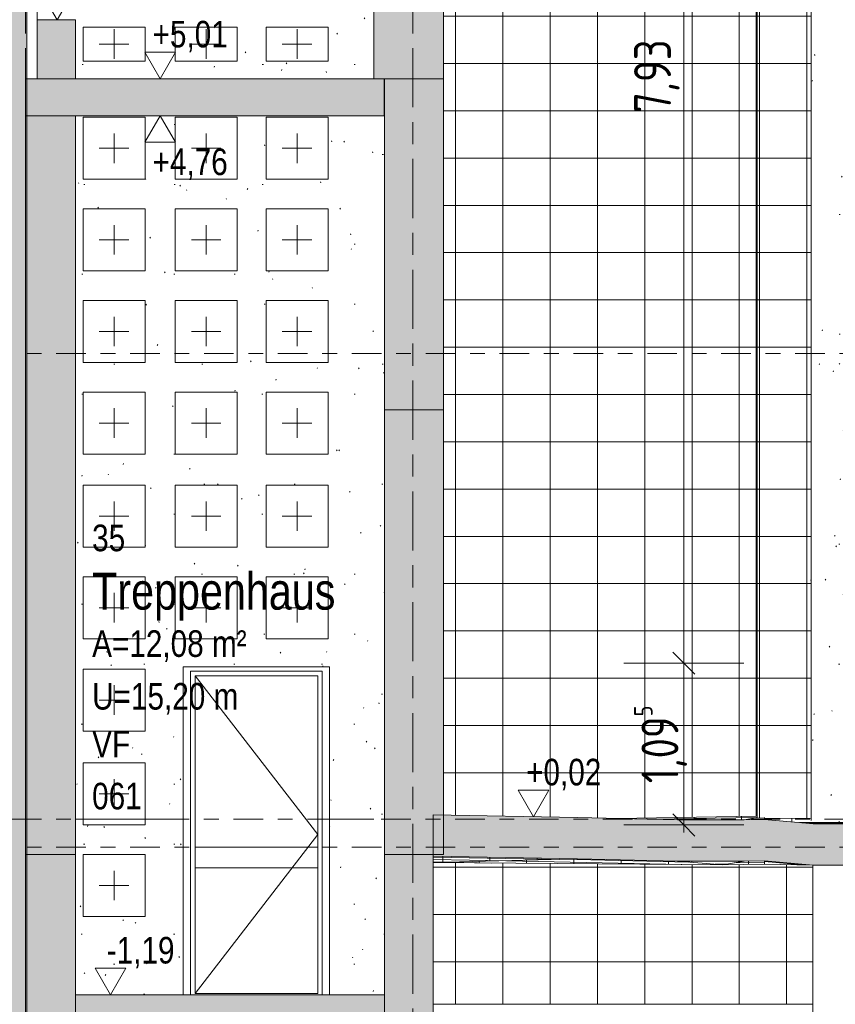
# Model space of a CAD drawing. Header units: metres. Extents: x -32 to 170, y -15 to 869.
# Tile 46 of 66: x 40.69 to 46.21, y -4.05 to 2.61. Entities that reach past the tile are written whole.
import ezdxf

# ---------------------------------------------------------------- set-up
doc = ezdxf.new("R2010")
doc.units = ezdxf.units.M
doc.header["$XCLIPFRAME"] = 2
doc.linetypes.add('_Ebene_', pattern=[0.4, 0.2, -0.1, 0, -0.1])
doc.linetypes.add('_Rasterlinie_', pattern=[0.75, 0.4, -0.1, 0.15, -0.1])
for name, color, linetype, lineweight in [('A_Bem', 7, 'Continuous', 5), ('A_Bem-100', 7, 'Continuous', 5), ('A_Ebenen', 130, 'Continuous', 5), ('A_Fenster', 45, 'Continuous', 5), ('A_Fenster_Öffnung', 45, 'Continuous', 5), ('A_Geschossdecken', 7, 'Continuous', 5), ('A_Geschossdecken_Oberflächenschraffur', 7, 'Continuous', 5), ('A_Geschossdecken_Schraffur', 7, 'Continuous', 5), ('A_Hoehenkoten', 124, 'Continuous', 5), ('A_Körper_Form', 7, 'Continuous', 5), ('A_Linien_Raumtrennung', 7, 'Continuous', 5), ('A_Raster', 128, 'Continuous', 5), ('A_Raum-Txt', 16, 'Continuous', 5), ('A_Scan-Pixelbild', 213, 'Continuous', 5), ('A_Tragwerksstützen', 7, 'Continuous', 5), ('A_Wand', 244, 'Continuous', 5), ('A_Wand_Schraff', 1, 'Continuous', 5), ('A_Wände_Oberflächenschraffur', 244, 'Continuous', 5)]:
    doc.layers.add(name, color=color, linetype=linetype, lineweight=lineweight)
doc.styles.add('Arial', font='arial.ttf', dxfattribs={"width": 0.8, "height": 0.18})
doc.styles.add('Arial_B', font='txt', dxfattribs={"width": 0.8, "height": 0.25})
doc.styles.add('ISOCPEUR_1', font='isocpeur.ttf', dxfattribs={"width": 0.8, "height": 0.25})
doc.dimstyles.new('BLB-Standard_2_5_Aussen', dxfattribs={"dimscale": 0.3048, "dimtxt": 0.248995, "dimasz": 0.492126, "dimexe": 1.32874, "dimexo": 0.0625, "dimgap": 0.032808, "dimtad": 1, "dimrnd": 0.001, "dimzin": 0, "dimdsep": 46, "dimtxsty": 'ISOCPEUR_1', "dimblk1": 'OBLIQUE', "dimblk2": 'OBLIQUE', "dimsah": 1, "dimcen": 0.09, "dimdle": 0.164042, "dimazin": 0, "dimtfac": 1, "dimtdec": 4, "dimtix": 1, "dimtmove": 0, "dimatfit": 3, "dimfxl": 1.32874, "dimfxlon": 1, "dimtvp": 1, "dimtolj": 1, "dimtzin": 0, "dimarcsym": 2})
picture_1 = doc.add_image_def('image1.jpg', size_in_pixel=(17396, 4678))
pattern_1 = [(0, (52.91895, 18.958), (0, 0.32), []), (90, (52.91895, 18.958), (-0.32, 2e-17), [])]
pattern_2 = [(358.95, (52.51195, -3.154), (0.0002932, 0.015997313), []), (90, (52.51195, -3.154), (-0.32, -0.006), [])]
pattern_3 = [(0.886, (53.25395, -2.552), (-0.00044843, 0.02899653), []), (90, (53.25395, -2.552), (-0.32, -0.005), [])]
pattern_4 = [(358.763, (52.43895, -3.17), (0.000388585, 0.017995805), []), (90, (52.43895, -3.17), (-0.32, -0.007), [])]
pattern_5 = [(0, (52.91895, -2.957), (0, 0.024), []), (90, (52.91895, -2.957), (-0.32, 2e-17), [])]
pattern_6 = [(359.982, (52.91195, -2.819), (2.199e-06, 0.007), []), (90, (52.91195, -2.819), (-0.32, 2e-17), [])]
pattern_7 = [(359.257, (52.63495, -2.762), (0.00037606, 0.02899756), []), (90, (52.63495, -2.762), (-0.32, 0.004), [])]
pattern_8 = [(354.705, (50.83195, -3.45), (0.00392942, 0.02072582), []), (90, (50.83195, -3.45), (-0.319, -0.03), [])]
pattern_9 = [(1.005, (53.29895, -2.539), (0.0004912, 0.02901308), []), (90, (53.29895, -2.539), (-0.32, -0.006), [])]
pattern_10 = [(1.002, (53.30195, -2.845), (-0.00038472, 0.021996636), []), (90, (53.30195, -2.845), (-0.32, 0.006), [])]
pattern_11 = [(0, (-6.144, 18.958), (0, 0.32), []), (90, (-6.144, 18.958), (-0.32, 2e-17), [])]
pattern_12 = [(0, (-13.339, 18.958), (0, 0.32), []), (90, (-13.339, 18.958), (-0.018, 1e-18), [])]

# ---------------------------------------------------------------- blocks, each defined once
blk = doc.blocks.new('STB Stütze - rechteckig1 - STB 310 x 310-8104198-B')
at = {"layer": 'A_Tragwerksstützen', "color": 250, "lineweight": 9}
for p, q in [((-13.0248, -9.312), (-13.0248, -3.1075)), ((-12.7148, -9.3128), (-12.7148, -3.1078))]:
    blk.add_line(p, q, dxfattribs=at)
blk = doc.blocks.new('FP_83-B')
at = {"layer": 'A_Tragwerksstützen', "color": 250, "lineweight": 9}
blk.add_line((-13.0365, 6.1449), (-13.0365, -2.8048), dxfattribs=at)
at = {"layer": 'A_Tragwerksstützen'}
for p, q in [((-13.0368, 5.7501), (-13.0355, 5.7501)), ((-13.0368, 5.3437), (-13.0355, 5.3437)), ((-13.0368, 4.7341), (-13.0355, 4.7341)), ((-12.9753, 4.7458), (-12.9764, 4.7478)), ((-12.9742, 4.7439), (-12.9753, 4.7458)), ((-12.9731, 4.742), (-12.9742, 4.7439)), ((-13.0239, 3.8383), (-13.0245, 3.8363)), ((-13.0232, 3.8402), (-13.0239, 3.8383)), ((-13.0225, 3.8421), (-13.0232, 3.8402)), ((-12.9948, 3.5611), (-12.9958, 3.5631)), ((-12.9937, 3.5592), (-12.9948, 3.5611)), ((-12.9927, 3.5573), (-12.9937, 3.5592)), ((-13.0368, 3.5149), (-13.0355, 3.5149)), ((-13.0373, 3.2836), (-13.0374, 3.2855)), ((-13.0372, 3.2816), (-13.0373, 3.2836)), ((-13.037, 3.2797), (-13.0372, 3.2816)), ((-13.0368, 3.1085), (-13.0355, 3.1085)), ((-13.0293, 2.83), (-13.0299, 2.8319)), ((-13.0288, 2.8281), (-13.0293, 2.83)), ((-13.0282, 2.8261), (-13.0288, 2.8281)), ((-13.0368, 2.4989), (-13.0355, 2.4989)), ((-13.012, 2.3765), (-13.0129, 2.3784)), ((-13.0111, 2.3745), (-13.012, 2.3765)), ((-13.0102, 2.3726), (-13.0111, 2.3745)), ((-13.0279, 2.2), (-13.0285, 2.1981)), ((-13.0273, 2.202), (-13.0279, 2.2)), ((-13.0267, 2.2039), (-13.0273, 2.202)), ((-13.0368, 1.2797), (-13.0355, 1.2797)), ((-13.0368, 0.8733), (-13.0355, 0.8733)), ((-12.9807, 0.2847), (-12.9818, 0.2866)), ((-12.9796, 0.2827), (-12.9807, 0.2847)), ((-12.9784, 0.2808), (-12.9796, 0.2827)), ((-13.0368, 0.2637), (-13.0355, 0.2637)), ((-13.0368, -0.9555), (-13.0355, -0.9555)), ((-13.0376, -1.1776), (-13.0376, -1.1756)), ((-13.0376, -1.1795), (-13.0376, -1.1776)), ((-13.0375, -1.1815), (-13.0376, -1.1795)), ((-13.0368, -1.3619), (-13.0355, -1.3619)), ((-13.0368, -1.9715), (-13.0355, -1.9715)), ((-13.016, -2.0847), (-13.0168, -2.0828)), ((-13.0152, -2.0866), (-13.016, -2.0847)), ((-13.0144, -2.0886), (-13.0152, -2.0866)), ((-13.025, -2.2611), (-13.0256, -2.2631)), ((-13.0244, -2.2592), (-13.025, -2.2611)), ((-13.0237, -2.2572), (-13.0244, -2.2592))]:
    blk.add_line(p, q, dxfattribs=at)
blk = doc.blocks.new('FP_84-B')
at = {"layer": 'A_Tragwerksstützen', "color": 250, "lineweight": 9}
blk.add_line((-12.7265, -2.8101), (-12.7265, 6.1449), dxfattribs=at)
at = {"layer": 'A_Tragwerksstützen'}
for p, q in [((-12.7394, 6.1055), (-12.74, 6.1041)), ((-12.7388, 6.107), (-12.7394, 6.1055)), ((-12.7382, 6.1085), (-12.7388, 6.107)), ((-12.7377, 6.1099), (-12.7382, 6.1085)), ((-12.7429, 5.0239), (-12.7436, 5.0253)), ((-12.7423, 5.0224), (-12.7429, 5.0239)), ((-12.7417, 5.021), (-12.7423, 5.0224)), ((-12.741, 5.0195), (-12.7417, 5.021)), ((-12.7286, 4.9209), (-12.7289, 4.9194)), ((-12.7283, 4.9223), (-12.7286, 4.9209)), ((-12.728, 4.9238), (-12.7283, 4.9223)), ((-12.7278, 4.9252), (-12.728, 4.9238)), ((-12.7606, 3.8392), (-12.7614, 3.8407)), ((-12.7598, 3.8378), (-12.7606, 3.8392)), ((-12.759, 3.8363), (-12.7598, 3.8378)), ((-12.7581, 3.8348), (-12.759, 3.8363)), ((-12.7318, 3.2826), (-12.7322, 3.2812)), ((-12.7313, 3.2841), (-12.7318, 3.2826)), ((-12.7309, 3.2855), (-12.7313, 3.2841)), ((-12.7306, 3.287), (-12.7309, 3.2855)), ((-12.7332, 1.7474), (-12.7337, 1.7489)), ((-12.7328, 1.746), (-12.7332, 1.7474)), ((-12.7324, 1.7445), (-12.7328, 1.746)), ((-12.7319, 1.7431), (-12.7324, 1.7445)), ((-12.7578, 1.1908), (-12.7586, 1.1894)), ((-12.757, 1.1923), (-12.7578, 1.1908)), ((-12.7562, 1.1937), (-12.757, 1.1923)), ((-12.7554, 1.1952), (-12.7562, 1.1937)), ((-12.727, 0.4597), (-12.7272, 0.4583)), ((-12.7268, 0.4612), (-12.727, 0.4597)), ((-12.7266, 0.4626), (-12.7268, 0.4612)), ((-12.7264, 0.4641), (-12.7266, 0.4626)), ((-12.7658, -0.6219), (-12.7667, -0.6205)), ((-12.765, -0.6234), (-12.7658, -0.6219)), ((-12.7642, -0.6249), (-12.765, -0.6234)), ((-12.7633, -0.6263), (-12.7642, -0.6249)), ((-12.7294, -1.1785), (-12.7297, -1.18)), ((-12.729, -1.1771), (-12.7294, -1.1785)), ((-12.7287, -1.1756), (-12.729, -1.1771)), ((-12.7284, -1.1742), (-12.7287, -1.1756))]:
    blk.add_line(p, q, dxfattribs=at)
blk = doc.blocks.new('Curtain Wall Steel16 - Curtain Wall Steel-8092808-B')
at = {"layer": 'A_Tragwerksstützen'}
h = blk.add_hatch(dxfattribs=at)
h.set_pattern_fill('FP_54', color=256, style=0, pattern_type=2)
h.set_pattern_definition([(0, (-6.162, 18.958), (0.813, 0.203), [0.007, -0.603, 0.007, -0.603, -3.251]), (0, (-6.162, 18.958), (0.813, 0.203), [-1.219, 0.007, -1.212, 0.007, -0.603, -1.422]), (0, (-6.162, 18.958), (0.813, 0.203), [-3.048, 0.007, -0.4, 0.007, -1.009]), (120, (-5.858, 19.06), (-0.5823032, 0.6025787), [0.007, -0.603, 0.007, -0.603, -3.251]), (120, (-5.858, 19.06), (-0.5823032, 0.6025787), [-1.219, 0.007, -1.212, 0.007, -0.603, -1.422]), (120, (-5.858, 19.06), (-0.5823032, 0.6025787), [-3.048, 0.007, -0.4, 0.007, -1.009]), (240, (-5.756, 19.466), (-0.2306968, -0.8055787), [0.007, -0.603, 0.007, -0.603, -3.251]), (240, (-5.756, 19.466), (-0.2306968, -0.8055787), [-1.219, 0.007, -1.212, 0.007, -0.603, -1.422]), (240, (-5.756, 19.466), (-0.2306968, -0.8055787), [-3.048, 0.007, -0.4, 0.007, -1.009])])
h.paths.add_polyline_path([(-12.7765, -2.8108), (-12.7765, 6.1449), (-12.9665, 6.1449), (-12.9665, -2.8083)], flags=0)
h = blk.add_hatch(dxfattribs=at)
h.set_pattern_fill('FP_60', color=256, style=0, pattern_type=2)
h.set_pattern_definition([(0, (-7.231, 18.958), (0.761, 0.203), [0.006, -0.565, 0.006, -0.565, -3.046]), (0, (-7.231, 18.958), (0.761, 0.203), [-1.142, 0.006, -1.136, 0.006, -0.565, -1.332]), (0, (-7.231, 18.958), (0.761, 0.203), [-2.855, 0.006, -0.374, 0.006, -0.945]), (118.407, (-6.945, 19.06), (-0.5451132, 0.6021807), [0.007, -0.594, 0.007, -0.594, -3.201]), (118.407, (-6.945, 19.06), (-0.5451132, 0.6021807), [-1.2, 0.007, -1.194, 0.007, -0.594, -1.4]), (118.407, (-6.945, 19.06), (-0.5451132, 0.6021807), [-3.001, 0.007, -0.394, 0.007, -0.994]), (241.593, (-6.85, 19.466), (-0.2160574, -0.805164), [0.007, -0.594, 0.007, -0.594, -3.201]), (241.593, (-6.85, 19.466), (-0.2160574, -0.805164), [-1.2, 0.007, -1.194, 0.007, -0.594, -1.4]), (241.593, (-6.85, 19.466), (-0.2160574, -0.805164), [-3.001, 0.007, -0.394, 0.007, -0.994])])
h.paths.add_polyline_path([(-12.6729, -2.7933), (-12.6729, -2.7865), (-12.7265, -2.7865), (-12.7265, -2.7923), (-12.7236, -2.7923)], flags=0)
h.paths.add_polyline_path([(-12.7265, -1.7403), (-12.6729, -1.7403), (-12.6729, 6.1449), (-12.7265, 6.1449), (-12.7265, 0.7696)], flags=0)
at = {"layer": 'A_Tragwerksstützen', "color": 250, "lineweight": 9}
for p, q in [((-12.6729, 6.1449), (-12.6729, -1.7403)), ((-12.6729, -2.7865), (-12.6729, -2.7933))]:
    blk.add_line(p, q, dxfattribs=at)
for name in ['FP_83-B', 'FP_84-B']:
    blk.add_blockref(name, (0, 0), dxfattribs=at)
blk = doc.blocks.new('FE TÜR 1 tlg - Dreh_mit Steg - 990 x 2240-8375245-B')
at = {"layer": 'A_Fenster', "color": 250, "lineweight": 9}
for p, q in [((-17.2844, -3.9851), (-17.2844, -1.7651)), ((-16.2944, -1.7651), (-17.2844, -1.7651)), ((-16.3444, -1.7951), (-17.2344, -1.7951)), ((-17.2344, -1.7951), (-17.2344, -3.9851)), ((-17.2344, -3.9851), (-17.2344, -1.7951)), ((-17.2344, -1.7951), (-16.3444, -1.7951)), ((-16.3444, -3.9851), (-16.3444, -1.7951)), ((-16.3444, -1.7951), (-16.3444, -3.9851)), ((-16.2944, -1.7651), (-16.2944, -3.9851)), ((-17.2044, -1.8251), (-17.2044, -3.9751)), ((-17.2044, -1.8251), (-16.3744, -1.8251)), ((-16.3744, -1.8251), (-16.3744, -3.9751)), ((-17.2044, -2.9851), (-16.3744, -2.9851)), ((-17.2044, -2.9851), (-17.2044, -3.1251)), ((-16.3744, -2.9851), (-16.3744, -3.1251)), ((-16.3744, -3.1251), (-17.2044, -3.1251)), ((-16.3744, -3.9751), (-17.2044, -3.9751))]:
    blk.add_line(p, q, dxfattribs=at)
at = {"layer": 'A_Fenster_Öffnung', "color": 250, "lineweight": 9}
for p, q in [((-17.2044, -1.8251), (-16.3744, -2.9001)), ((-16.3744, -2.9001), (-17.2044, -3.9751))]:
    blk.add_line(p, q, dxfattribs=at)
blk = doc.blocks.new('FE 1 tlg - Fix - 420 x 420-8070206-B')
at = {"layer": 'A_Fenster_Öffnung', "color": 250, "lineweight": 9}
for p, q in [((-17.7529, -3.1451), (-17.7529, -3.3451)), ((-17.6529, -3.2451), (-17.8529, -3.2451))]:
    blk.add_line(p, q, dxfattribs=at)
blk = doc.blocks.new('FE 1 tlg - Fix - 420 x 420-8070210-B')
at = {"layer": 'A_Fenster_Öffnung', "color": 250, "lineweight": 9}
for p, q in [((-17.7529, -2.5251), (-17.7529, -2.7251)), ((-17.6529, -2.6251), (-17.8529, -2.6251))]:
    blk.add_line(p, q, dxfattribs=at)
blk = doc.blocks.new('FE 1 tlg - Fix - 420 x 230-8070217-B')
at = {"layer": 'A_Fenster_Öffnung', "color": 250, "lineweight": 9}
for p, q in [((-17.7529, 2.5499), (-17.7529, 2.3499)), ((-17.6529, 2.4499), (-17.8529, 2.4499))]:
    blk.add_line(p, q, dxfattribs=at)
blk = doc.blocks.new('Curtain Wall Steel18 - Curtain Wall Steel-8102810-B')
at = {"layer": 'A_Tragwerksstützen'}
h = blk.add_hatch(dxfattribs=at)
h.set_pattern_fill('FP_101', color=133, style=0, pattern_type=2)
h.set_pattern_definition(pattern_12)
h.paths.add_polyline_path([(-13.4011, -2.7859), (-13.4011, 6.1449), (-13.4071, 6.1449), (-13.4071, -2.776), (-13.4022, -2.7841)], flags=0)
h = blk.add_hatch(dxfattribs=at)
h.set_pattern_fill('FP_101', color=133, style=0, pattern_type=2)
h.set_pattern_definition(pattern_12)
h.paths.add_polyline_path([(-13.4011, -2.7859), (-13.4011, 6.1449), (-13.4071, 6.1449), (-13.4071, -2.776), (-13.4022, -2.7841)], flags=0)
h = blk.add_hatch(dxfattribs=at)
h.set_pattern_fill('FP_100', color=133, style=0, pattern_type=2)
h.set_pattern_definition(pattern_11)
h.paths.add_polyline_path([(-13.0365, -2.7908), (-13.0365, 6.1449), (-13.4011, 6.1449), (-13.4011, -2.7859), (-13.3461, -2.7854), (-13.1918, -2.7881)], flags=0)
h = blk.add_hatch(dxfattribs=at)
h.set_pattern_fill('FP_100', color=133, style=0, pattern_type=2)
h.set_pattern_definition(pattern_11)
h.paths.add_polyline_path([(-13.0365, -2.7908), (-13.0365, 6.1449), (-13.4011, 6.1449), (-13.4011, -2.7859), (-13.3461, -2.7854), (-13.1918, -2.7881)], flags=0)
at = {"layer": 'A_Tragwerksstützen', "color": 250, "lineweight": 9}
for p, q in [((-13.4071, 6.1449), (-13.4071, -2.776)), ((-13.4011, 6.1449), (-13.4011, -2.786))]:
    blk.add_line(p, q, dxfattribs=at)
blk = doc.blocks.new('Höhenkoten - leer-6237472-B')
at = {"layer": 'A_Hoehenkoten'}
for p, q in [((-6.2305, -1.5603), (-6.0227, -1.5603)), ((-6.1266, -1.7403), (-6.2305, -1.5603)), ((-6.1266, -1.7403), (-6.0227, -1.5603))]:
    blk.add_line(p, q, dxfattribs=at)
blk = doc.blocks.new('DIMBLOCK110-B')
at = {"layer": 'A_Bem-100', "lineweight": 9}
for p, q in [((45.1838, -1.7403), (45.1088, -1.6653)), ((45.1838, -1.7403), (45.2588, -1.8153)), ((45.1838, -2.8351), (45.1088, -2.7601)), ((45.1838, -2.8351), (45.2588, -2.9101))]:
    blk.add_line(p, q, dxfattribs=at)
at = {"layer": 'A_Bem-100'}
for p, q in [((45.5888, -1.7403), (44.7788, -1.7403)), ((45.1838, -2.8851), (45.1838, -1.7403)), ((45.1838, -1.7403), (45.5888, -1.7403)), ((45.5888, -2.8351), (44.7788, -2.8351)), ((45.1838, -2.8351), (45.5888, -2.8351))]:
    blk.add_line(p, q, dxfattribs=at)
at = {"layer": 'A_Bem-100', "color": 0, "insert": (44.8472, -2.5529), "char_height": 0.25, "width": 0.63639, "attachment_point": 1, "rotation": 90, "line_spacing_factor": 1.149209, "style": 'ISOCPEUR_1'}
blk.add_mtext('1,09\\A2\\H0.5x;\\S5^  ;\\H2x;', dxfattribs=at)
blk = doc.blocks.new('_Oblique')
at = {"color": 0, "linetype": 'ByBlock', "lineweight": -2}
blk.add_line((-0.5, -0.5), (0.5, 0.5), dxfattribs=at)
blk = doc.blocks.new('DIMBLOCK111-B')
at = {"layer": 'A_Bem-100', "lineweight": 9}
for p, q in [((45.1838, 6.1901), (45.1088, 6.2651)), ((45.1838, 6.1901), (45.2588, 6.1151)), ((45.1838, -1.7403), (45.1088, -1.6653)), ((45.1838, -1.7403), (45.2588, -1.8153))]:
    blk.add_line(p, q, dxfattribs=at)
at = {"layer": 'A_Bem-100'}
for p, q in [((45.1838, -1.7403), (45.1838, 6.2401)), ((45.5888, 6.1901), (44.7788, 6.1901)), ((45.1838, 6.1901), (45.5888, 6.1901)), ((45.5888, -1.7403), (44.7788, -1.7403)), ((45.1838, -1.7403), (45.5888, -1.7403))]:
    blk.add_line(p, q, dxfattribs=at)
at = {"layer": 'A_Bem-100', "color": 0, "insert": (44.8472, 1.9846), "char_height": 0.25, "width": 0.576635, "attachment_point": 1, "rotation": 90, "line_spacing_factor": 1.149209, "style": 'ISOCPEUR_1'}
blk.add_mtext('7,93', dxfattribs=at)

msp = doc.modelspace()

# ---------------------------------------------------------------- hatches: boundary and pattern name
at = {"layer": 'A_Geschossdecken_Oberflächenschraffur'}
h = msp.add_hatch(dxfattribs=at)
h.set_pattern_fill('FP_65', color=9, style=0, pattern_type=2)
h.set_pattern_definition(pattern_3)
h.paths.add_polyline_path([(45.4463, -2.7996), (45.5911, -2.7996), (45.6788, -2.7841), (45.6738, -2.776), (44.7303, -2.7907), (45.1642, -2.7996)], flags=0)
h = msp.add_hatch(dxfattribs=at)
h.set_pattern_fill('FP_65', color=9, style=0, pattern_type=2)
h.set_pattern_definition(pattern_3)
h.paths.add_polyline_path([(45.4463, -2.7996), (45.5911, -2.7996), (45.6788, -2.7841), (45.6738, -2.776), (44.7303, -2.7907), (45.1642, -2.7996)], flags=0)
h = msp.add_hatch(dxfattribs=at)
h.set_pattern_fill('FP_79', color=9, style=0, pattern_type=2)
h.set_pattern_definition(pattern_9)
h.paths.add_polyline_path([(45.5911, -2.7996), (45.7302, -2.7972), (45.7302, -2.7853), (45.6799, -2.7859), (45.6788, -2.7841), (45.605, -2.7972)], flags=0)
h = msp.add_hatch(dxfattribs=at)
h.set_pattern_fill('FP_79', color=9, style=0, pattern_type=2)
h.set_pattern_definition(pattern_9)
h.paths.add_polyline_path([(45.5911, -2.7996), (45.7302, -2.7972), (45.7302, -2.7853), (45.6799, -2.7859), (45.6788, -2.7841), (45.605, -2.7972)], flags=0)
h = msp.add_hatch(dxfattribs=at)
h.set_pattern_fill('FP_75', color=9, style=0, pattern_type=2)
h.set_pattern_definition(pattern_7)
h.paths.add_polyline_path([(45.9669, -2.8192), (47.0363, -2.8149), (46.3545, -2.7941), (46.3545, -2.8069), (46.3528, -2.808), (46.3398, -2.8099), (46.3045, -2.8108), (46.0795, -2.807), (46.0538, -2.8043), (46.0445, -2.801), (46.0445, -2.7908), (45.7302, -2.7853), (45.7302, -2.7972), (45.9229, -2.8151)], flags=0)
h = msp.add_hatch(dxfattribs=at)
h.set_pattern_fill('FP_75', color=9, style=0, pattern_type=2)
h.set_pattern_definition(pattern_7)
h.paths.add_polyline_path([(45.9669, -2.8192), (47.0363, -2.8149), (46.3545, -2.7941), (46.3545, -2.8069), (46.3528, -2.808), (46.3398, -2.8099), (46.3045, -2.8108), (46.0795, -2.807), (46.0538, -2.8043), (46.0445, -2.801), (46.0445, -2.7908), (45.7302, -2.7853), (45.7302, -2.7972), (45.9229, -2.8151)], flags=0)
h = msp.add_hatch(dxfattribs=at)
h.set_pattern_fill('FP_74', color=9, style=0, pattern_type=2)
h.set_pattern_definition(pattern_6)
h.paths.add_polyline_path([(46.6148, -2.8279), (47.0439, -2.8151), (45.9766, -2.8201), (46.0587, -2.8277), (46.6141, -2.8279)], flags=0)
h = msp.add_hatch(dxfattribs=at)
h.set_pattern_fill('FP_74', color=9, style=0, pattern_type=2)
h.set_pattern_definition(pattern_6)
h.paths.add_polyline_path([(46.6148, -2.8279), (47.0439, -2.8151), (45.9766, -2.8201), (46.0587, -2.8277), (46.6141, -2.8279)], flags=0)
h = msp.add_hatch(dxfattribs=at)
h.set_pattern_fill('FP_62', color=133, style=0, pattern_type=2)
h.set_pattern_definition(pattern_2)
h.paths.add_polyline_path([(43.4872, -3.0901), (44.4649, -3.065), (43.4872, -3.047), (43.4872, -3.065)], flags=0)
h = msp.add_hatch(dxfattribs=at)
h.set_pattern_fill('FP_62', color=133, style=0, pattern_type=2)
h.set_pattern_definition(pattern_2)
h.paths.add_polyline_path([(43.4872, -3.0901), (44.4649, -3.065), (43.4872, -3.047), (43.4872, -3.065)], flags=0)
h = msp.add_hatch(dxfattribs=at)
h.set_pattern_fill('FP_71', color=133, style=0, pattern_type=2)
h.set_pattern_definition(pattern_4)
h.paths.add_polyline_path([(45.4463, -3.1051), (45.1411, -3.0796), (44.4649, -3.065), (43.4872, -3.0901), (45.1642, -3.1029)], flags=0)
h = msp.add_hatch(dxfattribs=at)
h.set_pattern_fill('FP_71', color=133, style=0, pattern_type=2)
h.set_pattern_definition(pattern_4)
h.paths.add_polyline_path([(45.4463, -3.1051), (45.1411, -3.0796), (44.4649, -3.065), (43.4872, -3.0901), (45.1642, -3.1029)], flags=0)
h = msp.add_hatch(dxfattribs=at)
h.set_pattern_fill('FP_72', color=133, style=0, pattern_type=2)
h.set_pattern_definition(pattern_5)
h.paths.add_polyline_path([(45.4463, -3.1051), (45.5911, -3.0796), (45.1411, -3.0796), (45.1642, -3.0815)], flags=0)
h = msp.add_hatch(dxfattribs=at)
h.set_pattern_fill('FP_72', color=133, style=0, pattern_type=2)
h.set_pattern_definition(pattern_5)
h.paths.add_polyline_path([(45.4463, -3.1051), (45.5911, -3.0796), (45.1411, -3.0796), (45.1642, -3.0815)], flags=0)
h = msp.add_hatch(dxfattribs=at)
h.set_pattern_fill('FP_99', color=133, style=0, pattern_type=2)
h.set_pattern_definition(pattern_10)
h.paths.add_polyline_path([(45.4463, -3.1051), (45.7302, -3.1001), (45.7302, -3.0772), (45.5911, -3.0796)], flags=0)
h = msp.add_hatch(dxfattribs=at)
h.set_pattern_fill('FP_99', color=133, style=0, pattern_type=2)
h.set_pattern_definition(pattern_10)
h.paths.add_polyline_path([(45.4463, -3.1051), (45.7302, -3.1001), (45.7302, -3.0772), (45.5911, -3.0796)], flags=0)
h = msp.add_hatch(dxfattribs=at)
h.set_pattern_fill('FP_76', color=133, style=0, pattern_type=2)
h.set_pattern_definition(pattern_8)
h.paths.add_polyline_path([(46.0587, -3.1077), (45.7302, -3.0772), (45.7302, -3.1001), (45.945, -3.1051)], flags=0)
h = msp.add_hatch(dxfattribs=at)
h.set_pattern_fill('FP_76', color=133, style=0, pattern_type=2)
h.set_pattern_definition(pattern_8)
h.paths.add_polyline_path([(46.0587, -3.1077), (45.7302, -3.0772), (45.7302, -3.1001), (45.945, -3.1051)], flags=0)
at = {"layer": 'A_Geschossdecken_Schraffur', "lineweight": 9}
for points in [[(40.7281, 1.9649), (43.1563, 1.9649), (43.1563, 2.2149), (40.7281, 2.2149)], [(47.0363, -3.1336), (47.0374, -3.1336), (50.8744, -3.1333), (51.5971, -3.131), (51.9095, -3.1273), (52.4365, -3.0951), (52.8654, -3.0843), (64.0123, -3.0846), (71.2615, -3.0873), (73.1379, -3.0873), (74.8695, -3.0574), (75.1013, -3.0564), (76.6448, -3.0353), (78.6219, -2.9865), (78.6219, -2.7065), (76.6448, -2.7553), (75.1013, -2.7764), (74.8695, -2.7774), (73.1379, -2.8073), (69.8117, -2.8073), (61.1126, -2.8042), (52.8654, -2.8043), (52.4135, -2.8165), (51.9095, -2.8473), (51.5971, -2.851), (50.8744, -2.8533), (47.0363, -2.8536), (46.6141, -2.8279), (46.0587, -2.8277), (45.7302, -2.7972), (45.5911, -2.7996), (45.1411, -2.7996), (44.4649, -2.785), (43.4872, -2.767), (43.4872, -3.047), (44.4649, -3.065), (45.1642, -3.0796), (45.5911, -3.0796), (45.7302, -3.0772), (46.0587, -3.1077), (46.6148, -3.1079)], [(41.0681, -4.2651), (43.1572, -4.2651), (43.1572, -3.9851), (41.0681, -3.9851)]]:
    msp.add_hatch(color=253, dxfattribs=at).paths.add_polyline_path(points, flags=0)
at = {"layer": 'A_Körper_Form'}
msp.add_hatch(color=121, dxfattribs=at).paths.add_polyline_path([(37.915, -9.3653), (40.7382, -9.3653), (40.7382, 8.949), (37.915, 8.949), (37.915, -8.0574)], flags=0)
at = {"layer": 'A_Wand_Schraff', "lineweight": 9}
for points in [[(43.5566, 2.2149), (43.5566, 6.1449), (43.0866, 6.1449), (43.0866, 2.2149)], [(41.0681, 2.2149), (41.0681, 2.6149), (40.8081, 2.6149), (40.8081, 2.2149), (40.8147, 2.2149)], [(43.1572, -0.0251), (43.5572, -0.0251), (43.5572, 2.2149), (43.1572, 2.2149), (43.1572, 0.7696)], [(40.8147, -3.0351), (41.0681, -3.0351), (41.0681, 1.9649), (40.7281, 1.9649), (40.7281, -3.0351)], [(43.1572, -3.0351), (43.5572, -3.0351), (43.5572, -0.0251), (43.1572, -0.0251), (43.1572, -2.9083)], [(40.7281, -6.2051), (40.8881, -6.2051), (40.8881, -5.9551), (41.0681, -5.9551), (41.0681, -3.0351), (40.7281, -3.0351), (40.7281, -5.115)], [(43.1872, -5.9651), (43.4872, -5.9651), (43.4872, -3.0351), (43.1572, -3.0351), (43.1572, -5.9551), (43.1872, -5.9551)]]:
    msp.add_hatch(color=253, dxfattribs=at).paths.add_polyline_path(points, flags=0)
at = {"layer": 'A_Wände_Oberflächenschraffur'}
h = msp.add_hatch(dxfattribs=at)
h.set_pattern_fill('FP_61', color=133, style=0, pattern_type=2)
h.set_pattern_definition(pattern_1)
h.paths.add_polyline_path([(46.0562, -4.049), (46.0562, -3.1077), (45.7302, -3.1001), (45.4463, -3.1051), (43.4872, -3.0901), (43.4872, -4.049), (43.7144, -4.049)], flags=0)
h.paths.add_polyline_path([(44.7303, -2.7907), (45.6738, -2.7751), (45.6738, 6.1449), (43.5566, 6.1449), (43.5572, -2.7683), (44.4649, -2.785)], flags=0)
h.paths.add_polyline_path([(46.3545, 6.3949), (46.3545, 8.0849), (43.3666, 8.0849), (43.3666, 8.3916), (46.3545, 8.3916), (46.3545, 8.4449), (43.3666, 8.4449), (43.3666, 6.3949), (45.2792, 6.3949)], flags=0)
h = msp.add_hatch(dxfattribs=at)
h.set_pattern_fill('FP_61', color=133, style=0, pattern_type=2)
h.set_pattern_definition(pattern_1)
h.paths.add_polyline_path([(46.0562, -4.049), (46.0562, -3.1077), (45.7302, -3.1001), (45.4463, -3.1051), (43.4872, -3.0901), (43.4872, -4.049), (43.7144, -4.049)], flags=0)
h.paths.add_polyline_path([(44.7303, -2.7907), (45.6738, -2.7751), (45.6738, 6.1449), (43.5566, 6.1449), (43.5572, -2.7683), (44.4649, -2.785)], flags=0)
h.paths.add_polyline_path([(46.3545, 6.3949), (46.3545, 8.0849), (43.3666, 8.0849), (43.3666, 8.3916), (46.3545, 8.3916), (46.3545, 8.4449), (43.3666, 8.4449), (43.3666, 6.3949), (45.2792, 6.3949)], flags=0)
h = msp.add_hatch(dxfattribs=at)
h.set_pattern_fill('FP_54', style=0, pattern_type=2)
h.set_pattern_definition([(0, (52.91895, 18.958), (0.813, 0.203), [0.007, -0.603, 0.007, -0.603, -3.251]), (0, (52.91895, 18.958), (0.813, 0.203), [-1.219, 0.007, -1.212, 0.007, -0.603, -1.422]), (0, (52.91895, 18.958), (0.813, 0.203), [-3.048, 0.007, -0.4, 0.007, -1.009]), (120, (53.22295, 19.06), (-0.5823032, 0.6025787), [0.007, -0.603, 0.007, -0.603, -3.251]), (120, (53.22295, 19.06), (-0.5823032, 0.6025787), [-1.219, 0.007, -1.212, 0.007, -0.603, -1.422]), (120, (53.22295, 19.06), (-0.5823032, 0.6025787), [-3.048, 0.007, -0.4, 0.007, -1.009]), (240, (53.32495, 19.466), (-0.2306968, -0.8055787), [0.007, -0.603, 0.007, -0.603, -3.251]), (240, (53.32495, 19.466), (-0.2306968, -0.8055787), [-1.219, 0.007, -1.212, 0.007, -0.603, -1.422]), (240, (53.32495, 19.466), (-0.2306968, -0.8055787), [-3.048, 0.007, -0.4, 0.007, -1.009])])
h.paths.add_polyline_path([(41.7966, -3.9851), (41.7966, -1.7651), (42.7866, -1.7651), (42.7866, -3.9851), (43.1572, -3.9851), (43.1563, 1.9649), (41.0681, 1.9649), (41.0681, -3.9851), (41.7879, -3.9851)], flags=0)
h.paths.add_polyline_path([(41.5381, -3.4551), (41.1181, -3.4551), (41.1181, -3.0351), (41.5381, -3.0351)], flags=0)
h.paths.add_polyline_path([(41.5381, -2.8351), (41.1181, -2.8351), (41.1181, -2.4151), (41.5381, -2.4151)], flags=0)
h.paths.add_polyline_path([(41.5381, -2.2001), (41.1181, -2.2001), (41.1181, -1.7801), (41.5381, -1.7801), (41.5381, -2.1727)], flags=0)
h.paths.add_polyline_path([(41.5381, -1.5751), (41.1181, -1.5751), (41.1181, -1.1551), (41.5381, -1.1551), (41.5381, -1.4371)], flags=0)
h.paths.add_polyline_path([(41.8466, -1.5751), (41.7415, -1.5751), (41.7415, -1.1551), (42.1615, -1.1551), (42.1615, -1.5751)], flags=0)
h.paths.add_polyline_path([(42.3567, -1.5751), (42.3567, -1.1551), (42.7767, -1.1551), (42.7767, -1.5751), (42.7366, -1.5751)], flags=0)
h.paths.add_polyline_path([(42.1615, -0.9551), (41.7415, -0.9551), (41.7415, -0.5351), (42.1615, -0.5351), (42.1615, -0.7015)], flags=0)
h.paths.add_polyline_path([(41.1181, -0.9551), (41.1181, -0.5351), (41.5381, -0.5351), (41.5381, -0.9551)], flags=0)
h.paths.add_polyline_path([(42.7767, -0.9551), (42.3567, -0.9551), (42.3567, -0.5351), (42.7767, -0.5351), (42.7767, -0.7015)], flags=0)
h.paths.add_polyline_path([(42.3567, -0.3251), (42.3567, 0.0949), (42.7767, 0.0949), (42.7767, -0.3251)], flags=0)
h.paths.add_polyline_path([(41.7415, -0.3251), (41.7415, 0.0949), (42.1615, 0.0949), (42.1615, -0.3251)], flags=0)
h.paths.add_polyline_path([(41.5381, -0.3251), (41.1181, -0.3251), (41.1181, 0.0949), (41.5381, 0.0949), (41.5381, 0.0341)], flags=0)
h.paths.add_polyline_path([(41.1181, 0.2949), (41.1181, 0.7149), (41.5381, 0.7149), (41.5381, 0.2949)], flags=0)
h.paths.add_polyline_path([(42.1615, 0.2949), (41.7415, 0.2949), (41.7415, 0.7149), (42.1615, 0.7149)], flags=0)
h.paths.add_polyline_path([(42.3567, 0.2949), (42.3567, 0.7149), (42.7767, 0.7149), (42.7767, 0.2949)], flags=0)
h.paths.add_polyline_path([(41.7415, 0.9149), (41.7415, 1.3349), (42.1615, 1.3349), (42.1615, 0.9149)], flags=0)
h.paths.add_polyline_path([(42.3567, 0.9149), (42.3567, 1.3349), (42.7767, 1.3349), (42.7767, 0.9149)], flags=0)
h.paths.add_polyline_path([(41.5381, 0.9149), (41.1181, 0.9149), (41.1181, 1.3349), (41.5381, 1.3349)], flags=0)
h.paths.add_polyline_path([(42.7767, 1.5349), (42.3567, 1.5349), (42.3567, 1.9549), (42.7767, 1.9549)], flags=0)
h.paths.add_polyline_path([(41.7415, 1.5349), (41.7415, 1.9549), (42.1615, 1.9549), (42.1615, 1.5349)], flags=0)
h.paths.add_polyline_path([(41.5381, 1.5349), (41.1181, 1.5349), (41.1181, 1.9549), (41.5381, 1.9549)], flags=0)
h.paths.add_polyline_path([(42.4893, 2.2149), (43.0866, 2.2149), (43.0866, 6.2149), (40.8081, 6.2149), (40.8081, 2.6149), (41.0681, 2.6149), (41.0681, 2.2149), (42.3567, 2.2149)], flags=0)
h.paths.add_polyline_path([(42.7767, 2.3349), (42.3567, 2.3349), (42.3567, 2.5649), (42.7767, 2.5649)], flags=0)
h.paths.add_polyline_path([(41.1181, 2.3349), (41.1181, 2.5649), (41.5381, 2.5649), (41.5381, 2.3349)], flags=0)
h.paths.add_polyline_path([(41.7415, 2.3349), (41.7415, 2.5649), (42.1615, 2.5649), (42.1615, 2.3349)], flags=0)
h.paths.add_polyline_path([(41.1181, 2.6726), (41.1181, 3.2049), (41.5381, 3.2049), (41.5381, 2.6726)], flags=0)
h.paths.add_polyline_path([(42.7767, 2.6726), (42.3567, 2.6726), (42.3567, 3.2049), (42.7767, 3.2049)], flags=0)
h.paths.add_polyline_path([(42.1615, 2.6726), (41.7415, 2.6726), (41.7415, 3.2049), (42.1615, 3.2049), (42.1615, 2.9764)], flags=0)
h.paths.add_polyline_path([(42.1615, 3.3026), (41.7415, 3.3026), (41.7415, 3.8349), (42.1615, 3.8349), (42.1615, 3.712)], flags=0)
h.paths.add_polyline_path([(41.5381, 3.3026), (41.1181, 3.3026), (41.1181, 3.8349), (41.5381, 3.8349), (41.5381, 3.712)], flags=0)
h.paths.add_polyline_path([(42.3567, 3.3026), (42.3567, 3.8349), (42.7767, 3.8349), (42.7767, 3.3026)], flags=0)
h.paths.add_polyline_path([(41.7415, 3.9226), (41.7415, 4.4549), (42.1615, 4.4549), (42.1615, 3.9226)], flags=0)
h.paths.add_polyline_path([(41.5381, 3.9226), (41.1181, 3.9226), (41.1181, 4.4549), (41.5381, 4.4549), (41.5381, 4.4476)], flags=0)
h.paths.add_polyline_path([(42.7767, 3.9226), (42.3567, 3.9226), (42.3567, 4.4549), (42.7767, 4.4549)], flags=0)
h.paths.add_polyline_path([(42.1615, 4.5526), (41.7415, 4.5526), (41.7415, 5.0849), (42.1615, 5.0849)], flags=0)
h.paths.add_polyline_path([(41.5381, 4.5526), (41.1181, 4.5526), (41.1181, 5.0849), (41.5381, 5.0849)], flags=0)
h.paths.add_polyline_path([(42.3567, 4.5526), (42.3567, 5.0849), (42.7767, 5.0849), (42.7767, 4.5526)], flags=0)
h.paths.add_polyline_path([(42.1615, 5.1726), (41.7415, 5.1726), (41.7415, 5.7049), (42.1615, 5.7049), (42.1615, 5.1832)], flags=0)
h.paths.add_polyline_path([(41.5381, 5.1726), (41.1181, 5.1726), (41.1181, 5.7049), (41.5381, 5.7049), (41.5381, 5.1832)], flags=0)
h.paths.add_polyline_path([(42.3567, 5.1726), (42.3567, 5.7049), (42.7767, 5.7049), (42.7767, 5.1726)], flags=0)

# ---------------------------------------------------------------- linework, layer by layer
at = {"layer": 'A_Ebenen', "color": 170, "linetype": '_Ebene_', "lineweight": 9}
for p, q in [((85.6372, 0.3549), (35.6364, 0.3549)), ((35.6364, -2.7951), (85.6372, -2.7951)), ((85.6372, -2.9851), (35.6364, -2.9851))]:
    msp.add_line(p, q, dxfattribs=at)
at = {"layer": 'A_Geschossdecken', "color": 250, "lineweight": 9}
for p, q in [((43.0866, 2.2149), (40.7281, 2.2149)), ((40.7281, 2.2149), (40.7281, 1.9649)), ((43.1563, 1.9649), (43.1563, 2.2149)), ((40.7281, 1.9649), (43.1572, 1.9649)), ((43.4872, -2.767), (43.4872, -3.047)), ((44.4649, -2.785), (43.4872, -2.767)), ((45.1411, -2.7996), (44.4649, -2.785)), ((44.7303, -2.7907), (45.6738, -2.776)), ((45.5911, -2.7996), (45.6799, -2.784)), ((45.7302, -2.7972), (45.5911, -2.7996)), ((45.7302, -2.7972), (45.7302, -2.7853)), ((46.0587, -2.8277), (45.7302, -2.7972)), ((45.5911, -2.7996), (45.1411, -2.7996)), ((47.0439, -2.8151), (45.9669, -2.8192)), ((46.6148, -2.8279), (46.0587, -2.8277)), ((43.4872, -3.047), (44.4649, -3.065)), ((43.4872, -3.0901), (44.4649, -3.065)), ((44.4649, -3.065), (45.1411, -3.0796)), ((43.4872, -3.0901), (45.4463, -3.1051)), ((45.1411, -3.0796), (45.5911, -3.0796)), ((45.4463, -3.1051), (45.1411, -3.0796)), ((45.4463, -3.1051), (45.5911, -3.0796)), ((45.4463, -3.1051), (45.7302, -3.1001)), ((45.5911, -3.0796), (45.7302, -3.0772)), ((45.7302, -3.0772), (46.0587, -3.1077)), ((45.7302, -3.0772), (45.7302, -3.1001)), ((46.0587, -3.1077), (45.7302, -3.1001)), ((46.0587, -3.1077), (46.6148, -3.1079)), ((43.1572, -3.9851), (41.0681, -3.9851))]:
    msp.add_line(p, q, dxfattribs=at)
at = {"layer": 'A_Körper_Form', "color": 253, "lineweight": 9}
msp.add_line((40.7382, -9.3653), (40.7382, 8.949), dxfattribs=at)
at = {"layer": 'A_Linien_Raumtrennung', "color": 250, "lineweight": 9}
for p, q in [((41.0681, -2.7951), (41.7966, -2.7951)), ((42.7866, -2.7951), (43.0866, -2.7951))]:
    msp.add_line(p, q, dxfattribs=at)
at = {"layer": 'A_Raster', "linetype": '_Rasterlinie_', "lineweight": 9}
for p, q in [((40.7294, -12.2276), (40.7294, 10.1714)), ((43.3494, -12.2276), (43.3494, 10.1714))]:
    msp.add_line(p, q, dxfattribs=at)
at = {"layer": 'A_Wand', "color": 250, "lineweight": 9}
for p, q in [((43.0866, 8.4649), (43.0866, 2.2149)), ((40.8081, 6.2149), (40.8081, 2.2149)), ((43.5566, 2.2149), (43.5566, 6.1449)), ((41.0681, 2.6149), (40.8081, 2.6149)), ((41.0681, 2.2149), (41.0681, 2.6149)), ((41.1181, 2.5649), (41.5381, 2.5649)), ((41.1181, 2.3349), (41.1181, 2.5649)), ((41.5381, 2.5649), (41.5381, 2.3349)), ((41.7415, 2.5649), (42.1615, 2.5649)), ((41.7415, 2.3349), (41.7415, 2.5649)), ((42.1615, 2.5649), (42.1615, 2.3349)), ((42.3567, 2.5649), (42.7767, 2.5649)), ((42.3567, 2.3349), (42.3567, 2.5649)), ((42.7767, 2.5649), (42.7767, 2.3349)), ((41.5381, 2.3349), (41.1181, 2.3349)), ((42.1615, 2.3349), (41.7415, 2.3349)), ((42.7767, 2.3349), (42.3567, 2.3349)), ((43.5572, 2.2149), (43.0866, 2.2149)), ((43.1572, 2.2149), (43.1572, -3.0351)), ((43.5572, -3.0351), (43.5572, 2.2149)), ((43.5572, -2.7683), (43.5572, 2.2149)), ((40.7281, 1.9649), (40.7281, -9.3051)), ((41.0681, -5.9551), (41.0681, 1.9649)), ((41.1181, 1.9549), (41.5381, 1.9549)), ((41.1181, 1.5349), (41.1181, 1.9549)), ((41.5381, 1.9549), (41.5381, 1.5349)), ((41.7415, 1.9549), (42.1615, 1.9549)), ((41.7415, 1.5349), (41.7415, 1.9549)), ((42.1615, 1.9549), (42.1615, 1.5349)), ((42.3567, 1.9549), (42.7767, 1.9549)), ((42.3567, 1.5349), (42.3567, 1.9549)), ((42.7767, 1.9549), (42.7767, 1.5349)), ((41.5381, 1.5349), (41.1181, 1.5349)), ((42.1615, 1.5349), (41.7415, 1.5349)), ((42.7767, 1.5349), (42.3567, 1.5349)), ((41.1181, 1.3349), (41.5381, 1.3349)), ((41.1181, 0.9149), (41.1181, 1.3349)), ((41.5381, 1.3349), (41.5381, 0.9149)), ((41.7415, 1.3349), (42.1615, 1.3349)), ((41.7415, 0.9149), (41.7415, 1.3349)), ((42.1615, 1.3349), (42.1615, 0.9149)), ((42.3567, 1.3349), (42.7767, 1.3349)), ((42.3567, 0.9149), (42.3567, 1.3349)), ((42.7767, 1.3349), (42.7767, 0.9149)), ((41.5381, 0.9149), (41.1181, 0.9149)), ((42.1615, 0.9149), (41.7415, 0.9149)), ((42.7767, 0.9149), (42.3567, 0.9149)), ((41.1181, 0.7149), (41.5381, 0.7149)), ((41.1181, 0.2949), (41.1181, 0.7149)), ((41.5381, 0.7149), (41.5381, 0.2949)), ((41.7415, 0.7149), (42.1615, 0.7149)), ((41.7415, 0.2949), (41.7415, 0.7149)), ((42.1615, 0.7149), (42.1615, 0.2949)), ((42.3567, 0.7149), (42.7767, 0.7149)), ((42.3567, 0.2949), (42.3567, 0.7149)), ((42.7767, 0.7149), (42.7767, 0.2949)), ((41.5381, 0.2949), (41.1181, 0.2949)), ((42.1615, 0.2949), (41.7415, 0.2949)), ((42.7767, 0.2949), (42.3567, 0.2949)), ((41.1181, 0.0949), (41.5381, 0.0949)), ((41.1181, -0.3251), (41.1181, 0.0949)), ((41.5381, 0.0949), (41.5381, -0.3251)), ((41.7415, 0.0949), (42.1615, 0.0949)), ((41.7415, -0.3251), (41.7415, 0.0949)), ((42.1615, 0.0949), (42.1615, -0.3251)), ((42.3567, 0.0949), (42.7767, 0.0949)), ((42.3567, -0.3251), (42.3567, 0.0949)), ((42.7767, 0.0949), (42.7767, -0.3251)), ((43.5572, -0.0251), (43.1572, -0.0251)), ((41.5381, -0.3251), (41.1181, -0.3251)), ((42.1615, -0.3251), (41.7415, -0.3251)), ((42.7767, -0.3251), (42.3567, -0.3251)), ((41.1181, -0.5351), (41.5381, -0.5351)), ((41.1181, -0.9551), (41.1181, -0.5351)), ((41.5381, -0.5351), (41.5381, -0.9551)), ((41.7415, -0.5351), (42.1615, -0.5351)), ((41.7415, -0.9551), (41.7415, -0.5351)), ((42.1615, -0.5351), (42.1615, -0.9551)), ((42.3567, -0.5351), (42.7767, -0.5351)), ((42.3567, -0.9551), (42.3567, -0.5351)), ((42.7767, -0.5351), (42.7767, -0.9551)), ((41.5381, -0.9551), (41.1181, -0.9551)), ((42.1615, -0.9551), (41.7415, -0.9551)), ((42.7767, -0.9551), (42.3567, -0.9551)), ((41.1181, -1.1551), (41.5381, -1.1551)), ((41.1181, -1.5751), (41.1181, -1.1551)), ((41.5381, -1.1551), (41.5381, -1.5751)), ((41.7415, -1.1551), (42.1615, -1.1551)), ((41.7415, -1.5751), (41.7415, -1.1551)), ((42.1615, -1.1551), (42.1615, -1.5751)), ((42.3567, -1.1551), (42.7767, -1.1551)), ((42.3567, -1.5751), (42.3567, -1.1551)), ((42.7767, -1.1551), (42.7767, -1.5751)), ((41.5381, -1.5751), (41.1181, -1.5751)), ((42.1615, -1.5751), (41.7415, -1.5751)), ((42.7767, -1.5751), (42.3567, -1.5751)), ((41.1181, -1.7801), (41.5381, -1.7801)), ((41.1181, -2.2001), (41.1181, -1.7801)), ((41.5381, -1.7801), (41.5381, -2.2001)), ((41.5381, -2.2001), (41.1181, -2.2001)), ((41.1181, -2.4151), (41.5381, -2.4151)), ((41.1181, -2.8351), (41.1181, -2.4151)), ((41.5381, -2.4151), (41.5381, -2.8351)), ((41.5381, -2.8351), (41.1181, -2.8351)), ((40.7281, -3.0351), (41.0681, -3.0351)), ((41.1181, -3.0351), (41.5381, -3.0351)), ((41.1181, -3.4551), (41.1181, -3.0351)), ((41.5381, -3.0351), (41.5381, -3.4551)), ((43.1572, -3.0351), (43.1572, -5.9551)), ((43.1572, -3.0351), (43.5572, -3.0351)), ((43.4872, -5.9651), (43.4872, -3.047)), ((41.5381, -3.4551), (41.1181, -3.4551)), ((43.4872, -4.049), (46.0562, -4.049))]:
    msp.add_line(p, q, dxfattribs=at)

# ---------------------------------------------------------------- block references
at = {"layer": 'A_Fenster', "color": 250, "lineweight": 9}
for name, p in [('FE 1 tlg - Fix - 420 x 230-8070217-B', (59.0809, 0)), ('FE 1 tlg - Fix - 420 x 230-8070217-B', (59.7044, 0)), ('FE 1 tlg - Fix - 420 x 230-8070217-B', (60.3196, 0)), ('FE 1 tlg - Fix - 420 x 420-8070206-B', (59.0809, 4.99)), ('FE 1 tlg - Fix - 420 x 420-8070206-B', (59.7044, 4.99)), ('FE 1 tlg - Fix - 420 x 420-8070206-B', (60.3196, 4.99)), ('FE 1 tlg - Fix - 420 x 420-8070206-B', (59.0809, 4.37)), ('FE 1 tlg - Fix - 420 x 420-8070206-B', (59.7044, 4.37)), ('FE 1 tlg - Fix - 420 x 420-8070206-B', (60.3196, 4.37)), ('FE 1 tlg - Fix - 420 x 420-8070206-B', (59.0809, 3.75)), ('FE 1 tlg - Fix - 420 x 420-8070206-B', (59.7044, 3.75)), ('FE 1 tlg - Fix - 420 x 420-8070206-B', (60.3196, 3.75)), ('FE 1 tlg - Fix - 420 x 420-8070206-B', (59.0809, 3.13)), ('FE 1 tlg - Fix - 420 x 420-8070206-B', (59.7044, 3.13)), ('FE 1 tlg - Fix - 420 x 420-8070206-B', (60.3196, 3.13)), ('FE 1 tlg - Fix - 420 x 420-8070206-B', (59.0809, 2.5)), ('FE 1 tlg - Fix - 420 x 420-8070206-B', (59.7044, 2.5)), ('FE 1 tlg - Fix - 420 x 420-8070206-B', (60.3196, 2.5)), ('FE 1 tlg - Fix - 420 x 420-8070206-B', (59.0809, 1.88)), ('FE 1 tlg - Fix - 420 x 420-8070206-B', (59.7044, 1.88)), ('FE 1 tlg - Fix - 420 x 420-8070206-B', (60.3196, 1.88)), ('FE TÜR 1 tlg - Dreh_mit Steg - 990 x 2240-8375245-B', (59.0809, 0)), ('FE 1 tlg - Fix - 420 x 420-8070206-B', (59.0809, 1.255)), ('FE 1 tlg - Fix - 420 x 420-8070210-B', (59.0809, 0)), ('FE 1 tlg - Fix - 420 x 420-8070206-B', (59.0809, 0))]:
    msp.add_blockref(name, p, dxfattribs=at)
at = {"layer": 'A_Hoehenkoten'}
for p in [(47.0697, 4.3552), (47.7661, 3.9552), (47.4314, -2.2448)]:
    msp.add_blockref('Höhenkoten - leer-6237472-B', p, dxfattribs=at)
at = {"layer": 'A_Hoehenkoten', "rotation": 180}
msp.add_blockref('Höhenkoten - leer-6237472-B', (35.5134, 0.2246), dxfattribs=at)
at = {"layer": 'A_Hoehenkoten', "extrusion": (0, 0, -1)}
msp.add_blockref('Höhenkoten - leer-6237472-B', (-38.0406, -1.0392), dxfattribs=at)
at = {"layer": 'A_Tragwerksstützen', "color": 250, "lineweight": 9}
for name in ['Curtain Wall Steel18 - Curtain Wall Steel-8102810-B', 'Curtain Wall Steel16 - Curtain Wall Steel-8092808-B', 'STB Stütze - rechteckig1 - STB 310 x 310-8104198-B']:
    msp.add_blockref(name, (59.0809, 0), dxfattribs=at)

# ---------------------------------------------------------------- texts
at = {"layer": 'A_Hoehenkoten', "char_height": 0.18, "attachment_point": 1, "line_spacing_factor": 0.941778, "style": 'Arial'}
for s, insert, width in [('+5,01', (41.5888, 2.6071), 0.601593), ('+4,76', (41.5885, 1.7433), 0.601593), ('+0,02', (44.1165, -2.3873), 0.601593), ('-1,19', (41.2789, -3.5929), 0.542095)]:
    msp.add_mtext(s, dxfattribs=dict(at, insert=insert, width=width))
at = {"layer": 'A_Raum-Txt', "attachment_point": 1}
for s, insert, char_height, width, style in [('35', (41.1798, -0.8025), 0.18, 0.269367, 'Arial'), ('Treppenhaus', (41.1798, -1.1279), 0.25, 2.110041, 'Arial_B'), ('A=12,08 m²', (41.1798, -1.5177), 0.18, 1.244219, 'Arial'), ('U=15,20 m', (41.1798, -1.8744), 0.18, 1.180084, 'Arial'), ('VF', (41.1798, -2.197), 0.18, 0.307848, 'Arial'), ('061', (41.1798, -2.5497), 0.18, 0.40405, 'Arial')]:
    msp.add_mtext(s, dxfattribs=dict(at, insert=insert, char_height=char_height, width=width, style=style))

# ---------------------------------------------------------------- dimensions: what is measured, and where the dimension line sits
at = {"layer": 'A_Bem'}
dim = msp.add_linear_dim(base=(45.1838, 6.1901), p1=(45.5888, -1.7403), p2=(45.5888, 6.1901), angle=90, dimstyle='BLB-Standard_2_5_Aussen', override={"dimpost": '<>', "dimfxl": 7.930353}, dxfattribs=at)
dim.commit()
dim.dimension.update_dxf_attribs({"geometry": 'DIMBLOCK111-B', "text_midpoint": (45.0488, 2.2249)})
dim = msp.add_linear_dim(base=(45.1838, -1.7403), p1=(45.5888, -2.8351), p2=(45.5888, -1.7403), angle=90, text='\\A1;1,09\\Q;{\\A1;{\\H0.5x;\\S5^ ;}}', dimstyle='BLB-Standard_2_5_Aussen', override={"dimpost": '<>', "dimfxl": 1.0948}, dxfattribs=at)
dim.commit()
dim.dimension.update_dxf_attribs({"geometry": 'DIMBLOCK110-B', "text_midpoint": (45.0238, -2.2877)})

# ---------------------------------------------------------------- pictures from other files: only their frames are drawn
at = {"layer": 'A_Scan-Pixelbild'}
image = msp.add_image(picture_1, insert=(46.4074, -1.7373), size_in_units=(29.4262, 7.883), dxfattribs=at)
image.set_boundary_path([(-5019.33, 11920.3), (-5019.33, -2046.9), (22406.76, -2046.9), (22406.76, 11920.3), (-5019.33, 11920.3)])
image.dxf.flags = 15

doc.saveas('drawing.dxf')
